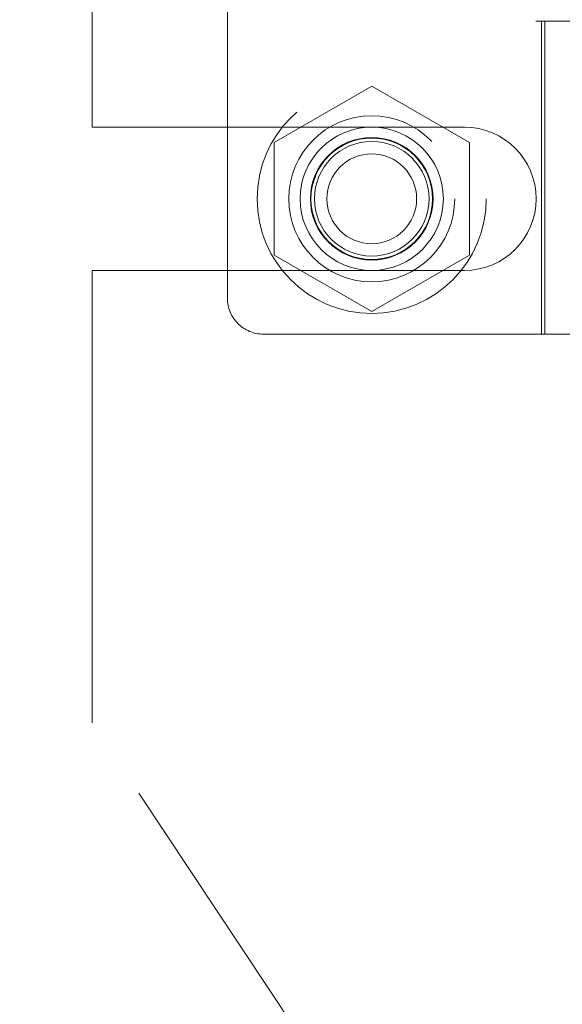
# Model space of a CAD drawing. Header units: inches. Extents: x 0.2 to 10.8, y 0.2 to 8.2.
# Tile 25 of 84: x 1.746 to 1.864, y 3.271 to 3.486. Entities that reach past the tile are written whole.
import ezdxf

# ---------------------------------------------------------------- set-up
doc = ezdxf.new("R2010")
doc.units = ezdxf.units.IN
doc.header["$MEASUREMENT"] = 0
doc.linetypes.add('HIDDEN', pattern=[0.07500000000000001, 0.05, -0.025])
doc.layers.add('DIMENSIONS', color=140, linetype='Continuous')
doc.styles.add('SLDTEXTSTYLE0', font='TXT', dxfattribs={"width": 0.7})
doc.dimstyles.new('SLDDIMSTYLE0', dxfattribs={"dimtxt": 0.0849609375, "dimasz": 0.13, "dimexe": 0, "dimexo": 0.0625, "dimgap": 0.021240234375, "dimtad": 0, "dimtih": 1, "dimtoh": 1, "dimlfac": 10, "dimrnd": 1e-09, "dimzin": 12, "dimdsep": 46, "dimtxsty": 'SLDTEXTSTYLE0', "dimsah": 1, "dimcen": 0.09, "dimadec": 0, "dimazin": 3, "dimtfac": 1, "dimtofl": 0, "dimtmove": 0, "dimatfit": 3, "dimfxl": 0, "dimfrac": 2, "dimtolj": 1, "dimtzin": 12, "dimarcsym": 0})
doc.dimstyles.new('SLDDIMSTYLE1', dxfattribs={"dimtxt": 0.0849609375, "dimasz": 0.13, "dimexe": 0, "dimexo": 0.0625, "dimgap": 0.021240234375, "dimtad": 0, "dimtih": 1, "dimtoh": 1, "dimlfac": 10, "dimrnd": 1e-09, "dimzin": 12, "dimdsep": 46, "dimtxsty": 'SLDTEXTSTYLE0', "dimsah": 1, "dimcen": 0.09, "dimadec": 0, "dimazin": 3, "dimtfac": 1, "dimtmove": 0, "dimatfit": 0, "dimfxl": 0, "dimfrac": 2, "dimtolj": 1, "dimtzin": 12, "dimarcsym": 0})

# ---------------------------------------------------------------- blocks, each defined once
blk = doc.blocks.new('_D_8')
at = {"layer": 'DIMENSIONS'}
for p, q in [((0.8773682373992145, 3.233470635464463), (0.8773682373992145, 3.483470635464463)), ((1.777370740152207, 3.233470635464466), (0.7523682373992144, 3.233470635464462)), ((1.101220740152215, 2.988970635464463), (0.7523682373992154, 2.988970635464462)), ((0.8773682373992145, 2.798405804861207), (0.8773682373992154, 2.988970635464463)), ((0.3425920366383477, 2.798405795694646), (0.3140619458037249, 2.798405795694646)), ((0.3140619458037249, 2.798405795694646), (0.3140619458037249, 2.663374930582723)), ((0.5950611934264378, 2.798405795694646), (0.6235912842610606, 2.798405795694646)), ((0.6235912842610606, 2.798405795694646), (0.6235912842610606, 2.663374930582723)), ((0.7482230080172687, 2.798405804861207), (0.8773682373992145, 2.798405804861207)), ((0.3140619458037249, 2.663374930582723), (0.3425920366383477, 2.663374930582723)), ((0.6235912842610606, 2.663374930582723), (0.5950611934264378, 2.663374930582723))]:
    blk.add_line(p, q, dxfattribs=at)
for points in [[(0.8773682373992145, 3.233470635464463), (0.8973682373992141, 3.363470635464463), (0.8573682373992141, 3.363470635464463)], [(0.8773682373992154, 2.988970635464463), (0.8573682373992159, 2.858970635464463), (0.8973682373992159, 2.858970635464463)]]:
    blk.add_solid(points, dxfattribs=at)
at = {"layer": 'DIMENSIONS', "char_height": 0.08333333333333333, "attachment_point": 1, "style": 'SLDTEXTSTYLE0'}
for s, insert in [('2.45', (0.3425920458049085, 2.924848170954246)), ('62.1', (0.3425920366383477, 2.770797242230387))]:
    blk.add_mtext(s, dxfattribs=dict(at, insert=insert))
blk = doc.blocks.new('_D_9')
at = {"layer": 'DIMENSIONS'}
for p, q in [((1.777370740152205, 3.895670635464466), (0.7523682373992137, 3.895670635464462)), ((0.8773682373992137, 3.895670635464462), (0.8773682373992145, 3.715843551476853)), ((0.7157941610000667, 3.561792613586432), (0.6872640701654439, 3.561792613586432)), ((0.6872640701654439, 3.561792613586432), (0.6872640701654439, 3.426761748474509)), ((1.038942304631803, 3.561792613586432), (1.067472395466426, 3.561792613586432)), ((1.067472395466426, 3.561792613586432), (1.067472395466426, 3.426761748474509)), ((0.6872640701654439, 3.426761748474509), (0.7157941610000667, 3.426761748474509)), ((1.067472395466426, 3.426761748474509), (1.038942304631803, 3.426761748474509)), ((0.8773682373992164, 3.233470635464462), (0.8773682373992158, 3.407741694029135)), ((1.777370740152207, 3.233470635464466), (0.7523682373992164, 3.233470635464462))]:
    blk.add_line(p, q, dxfattribs=at)
for points in [[(0.8773682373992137, 3.895670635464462), (0.8573682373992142, 3.765670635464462), (0.8973682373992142, 3.765670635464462)], [(0.8773682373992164, 3.233470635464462), (0.8973682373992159, 3.363470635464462), (0.8573682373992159, 3.363470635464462)]]:
    blk.add_solid(points, dxfattribs=at)
at = {"layer": 'DIMENSIONS', "char_height": 0.08333333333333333, "attachment_point": 1, "style": 'SLDTEXTSTYLE0'}
for s, insert in [('6.62', (0.7511336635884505, 3.688234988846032)), ('168.2', (0.7157941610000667, 3.534184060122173))]:
    blk.add_mtext(s, dxfattribs=dict(at, insert=insert))
blk = doc.blocks.new('_D_12')
at = {"layer": 'DIMENSIONS'}
for p, q in [((2.417614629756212, 3.498491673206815), (2.38908453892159, 3.498491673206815)), ((2.38908453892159, 3.498491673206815), (2.38908453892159, 3.363460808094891)), ((2.670083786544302, 3.498491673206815), (2.698613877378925, 3.498491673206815)), ((2.698613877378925, 3.498491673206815), (2.698613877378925, 3.363460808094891)), ((2.303496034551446, 3.419016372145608), (2.173599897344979, 3.419016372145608)), ((2.173599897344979, 3.419016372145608), (2.173599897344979, 3.171170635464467)), ((2.38908453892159, 3.363460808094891), (2.417614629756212, 3.363460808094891)), ((2.698613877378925, 3.363460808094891), (2.670083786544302, 3.363460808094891)), ((1.837445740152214, 3.171170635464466), (2.298599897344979, 3.171170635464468)), ((1.962876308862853, 2.988970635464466), (2.298599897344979, 2.988970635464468)), ((2.173599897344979, 2.988970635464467), (2.17359989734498, 2.738970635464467))]:
    blk.add_line(p, q, dxfattribs=at)
for points in [[(2.173599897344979, 3.171170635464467), (2.193599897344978, 3.301170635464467), (2.153599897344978, 3.301170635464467)], [(2.173599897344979, 2.988970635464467), (2.15359989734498, 2.858970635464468), (2.19359989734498, 2.858970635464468)]]:
    blk.add_solid(points, dxfattribs=at)
at = {"layer": 'DIMENSIONS', "char_height": 0.08333333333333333, "attachment_point": 1, "style": 'SLDTEXTSTYLE0'}
for s, insert in [('1.82', (2.417614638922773, 3.624934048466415)), ('46.3', (2.417614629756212, 3.470883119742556)), ('TYP.', (2.42170415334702, 3.316832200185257))]:
    blk.add_mtext(s, dxfattribs=dict(at, insert=insert))

msp = doc.modelspace()

# ---------------------------------------------------------------- linework, layer by layer
at = {"color": 7, "linetype": 'HIDDEN', "lineweight": 18}
for p, q in [((1.791324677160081, 3.704344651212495), (1.791324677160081, 3.424817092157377)), ((1.761820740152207, 3.462095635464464), (1.761820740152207, 3.667045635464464)), ((1.858611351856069, 3.643911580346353), (1.858611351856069, 3.485250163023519)), ((1.858611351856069, 3.485250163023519), (1.881875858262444, 3.485250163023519)), ((1.859828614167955, 3.485250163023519), (1.859828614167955, 3.416943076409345)), ((1.860579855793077, 3.416943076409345), (1.860579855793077, 3.485250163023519)), ((1.822820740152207, 3.471065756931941), (1.801520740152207, 3.458768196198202)), ((1.844120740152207, 3.458768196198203), (1.822820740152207, 3.471065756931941)), ((1.761820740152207, 3.462095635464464), (1.843070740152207, 3.462095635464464)), ((1.801520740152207, 3.458768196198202), (1.801520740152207, 3.434173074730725)), ((1.844120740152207, 3.434173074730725), (1.844120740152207, 3.458768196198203)), ((1.801520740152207, 3.434173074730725), (1.822820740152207, 3.421875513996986)), ((1.822820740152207, 3.421875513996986), (1.844120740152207, 3.434173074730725)), ((1.761820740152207, 3.332158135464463), (1.761820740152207, 3.430845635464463)), ((1.761820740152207, 3.430845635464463), (1.843070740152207, 3.430845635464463)), ((1.799198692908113, 3.416943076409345), (1.881875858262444, 3.416943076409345)), ((1.827370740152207, 3.233470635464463), (1.761820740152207, 3.332158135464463))]:
    msp.add_line(p, q, dxfattribs=at)
for radius in [0.02499999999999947, 0.01811023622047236, 0.01562500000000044, 0.01338582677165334, 0.01324999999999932, 0.01250000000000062, 0.009794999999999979]:
    msp.add_circle((1.822820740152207, 3.446470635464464), radius, dxfattribs=at)
for centre, radius, start, end in [((1.843070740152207, 3.446470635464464), 0.01562500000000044, 270.0000000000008, 90), ((1.799198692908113, 3.424817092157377), 0.007874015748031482, 180, 270.0000000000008)]:
    msp.add_arc(centre, radius, start, end, dxfattribs=at)

# ---------------------------------------------------------------- dimensions: what is measured, and where the dimension line sits
at = {"layer": 'DIMENSIONS'}
for base, p2, dimstyle, picture, middle in [((0.8773682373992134, 3.895670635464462), (1.827370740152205, 3.895670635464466), 'SLDDIMSTYLE0', '_D_9', (0.8773682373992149, 3.561792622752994)), ((0.8773682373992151, 2.988970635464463), (1.151220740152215, 2.988970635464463), 'SLDDIMSTYLE1', '_D_8', (0.8773682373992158, 2.798405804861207))]:
    dim = msp.add_linear_dim(base=base, p1=(1.827370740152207, 3.233470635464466), p2=p2, angle=90.0000000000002, dimstyle=dimstyle, dxfattribs=at)
    dim.commit()
    dim.dimension.update_dxf_attribs({"geometry": picture, "text_midpoint": middle, "dimtype": 160})
dim = msp.add_linear_dim(base=(2.17359989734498, 2.988970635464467), p1=(1.787445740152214, 3.171170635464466), p2=(1.912876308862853, 2.988970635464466), angle=90.0000000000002, text='<>\\PTYP.', dimstyle='SLDDIMSTYLE1', dxfattribs=at)
dim.commit()
dim.dimension.update_dxf_attribs({"geometry": '_D_12', "text_midpoint": (2.173599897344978, 3.419016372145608), "dimtype": 160})

doc.saveas('drawing.dxf')
